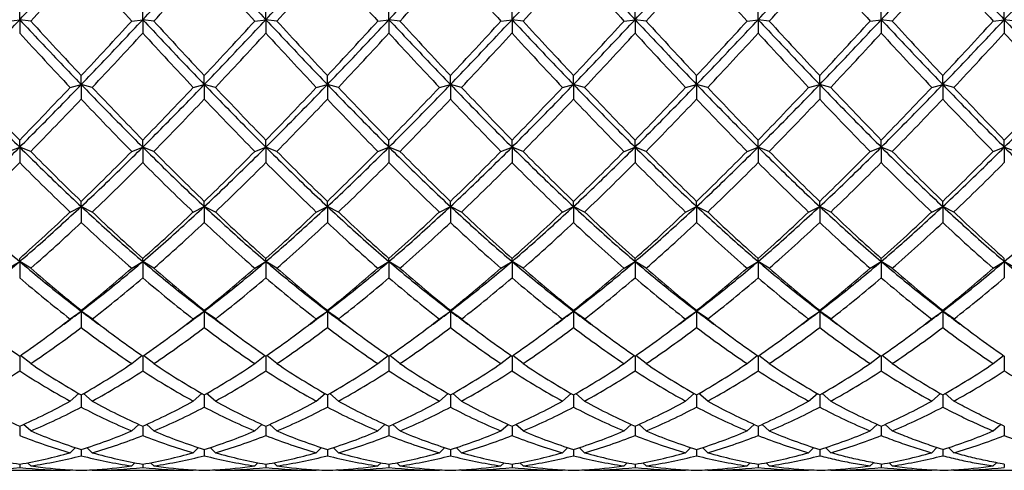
# Model space of a CAD drawing. Header units: millimetres. Extents: x 12 to 271, y 102 to 200.
# Tile 9 of 13: x 190 to 217, y 127 to 139. Entities that reach past the tile are written whole.
import ezdxf

# ---------------------------------------------------------------- set-up
doc = ezdxf.new("R2010")
doc.units = ezdxf.units.MM
doc.header["$LTSCALE"] = 16.335
doc.layers.get('0').update_dxf_attribs({"linetype": 'CONTINUOUS'})

msp = doc.modelspace()

# ---------------------------------------------------------------- linework, layer by layer
at = {"color": 7, "linetype": 'Continuous'}
for p, q in [((190.326, 139.065), (190.326, 139.353)), ((193.66, 139.065), (193.66, 139.353)), ((196.993, 139.065), (196.993, 139.353)), ((200.326, 139.065), (200.326, 139.353)), ((203.66, 139.065), (203.66, 139.353)), ((206.993, 139.065), (206.993, 139.353)), ((210.326, 139.065), (210.326, 139.353)), ((213.66, 139.065), (213.66, 139.353)), ((216.993, 139.065), (216.993, 139.353)), ((190.026, 139.026), (190.326, 139.065)), ((190.626, 139.026), (190.326, 139.065)), ((190.326, 139.065), (190.326, 138.699)), ((193.36, 139.026), (193.66, 139.065)), ((193.96, 139.026), (193.66, 139.065)), ((193.66, 139.065), (193.66, 138.699)), ((196.693, 139.026), (196.993, 139.065)), ((197.293, 139.026), (196.993, 139.065)), ((196.993, 139.065), (196.993, 138.699)), ((200.026, 139.026), (200.326, 139.065)), ((200.626, 139.026), (200.326, 139.065)), ((200.326, 139.065), (200.326, 138.699)), ((203.36, 139.026), (203.66, 139.065)), ((203.96, 139.026), (203.66, 139.065)), ((203.66, 139.065), (203.66, 138.699)), ((206.693, 139.026), (206.993, 139.065)), ((207.293, 139.026), (206.993, 139.065)), ((206.993, 139.065), (206.993, 138.699)), ((210.026, 139.026), (210.326, 139.065)), ((210.626, 139.026), (210.326, 139.065)), ((210.326, 139.065), (210.326, 138.699)), ((213.36, 139.026), (213.66, 139.065)), ((213.96, 139.026), (213.66, 139.065)), ((213.66, 139.065), (213.66, 138.699)), ((216.693, 139.026), (216.993, 139.065)), ((217.293, 139.026), (216.993, 139.065)), ((216.993, 139.065), (216.993, 138.699)), ((191.993, 137.307), (191.993, 137.549)), ((195.326, 137.307), (195.326, 137.549)), ((198.66, 137.307), (198.66, 137.549)), ((201.993, 137.307), (201.993, 137.549)), ((205.326, 137.307), (205.326, 137.549)), ((208.66, 137.307), (208.66, 137.549)), ((211.993, 137.307), (211.993, 137.549)), ((215.326, 137.307), (215.326, 137.549)), ((191.693, 137.23), (191.993, 137.307)), ((192.293, 137.23), (191.993, 137.307)), ((191.993, 137.307), (191.993, 136.912)), ((195.026, 137.23), (195.326, 137.307)), ((195.626, 137.23), (195.326, 137.307)), ((195.326, 137.307), (195.326, 136.912)), ((198.36, 137.23), (198.66, 137.307)), ((198.96, 137.23), (198.66, 137.307)), ((198.66, 137.307), (198.66, 136.912)), ((201.693, 137.23), (201.993, 137.307)), ((202.293, 137.23), (201.993, 137.307)), ((201.993, 137.307), (201.993, 136.912)), ((205.026, 137.23), (205.326, 137.307)), ((205.626, 137.23), (205.326, 137.307)), ((205.326, 137.307), (205.326, 136.912)), ((208.36, 137.23), (208.66, 137.307)), ((208.96, 137.23), (208.66, 137.307)), ((208.66, 137.307), (208.66, 136.912)), ((211.693, 137.23), (211.993, 137.307)), ((212.293, 137.23), (211.993, 137.307)), ((211.993, 137.307), (211.993, 136.912)), ((215.026, 137.23), (215.326, 137.307)), ((215.626, 137.23), (215.326, 137.307)), ((215.326, 137.307), (215.326, 136.912)), ((190.326, 135.611), (190.326, 135.802)), ((193.66, 135.611), (193.66, 135.802)), ((196.993, 135.611), (196.993, 135.802)), ((200.326, 135.611), (200.326, 135.802)), ((203.66, 135.611), (203.66, 135.802)), ((206.993, 135.611), (206.993, 135.802)), ((210.326, 135.611), (210.326, 135.802)), ((213.66, 135.611), (213.66, 135.802)), ((216.993, 135.611), (216.993, 135.802)), ((190.026, 135.496), (190.326, 135.611)), ((190.626, 135.496), (190.326, 135.611)), ((190.326, 135.611), (190.326, 135.192)), ((193.36, 135.496), (193.66, 135.611)), ((193.96, 135.496), (193.66, 135.611)), ((193.66, 135.611), (193.66, 135.192)), ((196.693, 135.496), (196.993, 135.611)), ((197.293, 135.496), (196.993, 135.611)), ((196.993, 135.611), (196.993, 135.192)), ((200.026, 135.496), (200.326, 135.611)), ((200.626, 135.496), (200.326, 135.611)), ((200.326, 135.611), (200.326, 135.192)), ((203.36, 135.496), (203.66, 135.611)), ((203.96, 135.496), (203.66, 135.611)), ((203.66, 135.611), (203.66, 135.192)), ((206.693, 135.496), (206.993, 135.611)), ((207.293, 135.496), (206.993, 135.611)), ((206.993, 135.611), (206.993, 135.192)), ((210.026, 135.496), (210.326, 135.611)), ((210.626, 135.496), (210.326, 135.611)), ((210.326, 135.611), (210.326, 135.192)), ((213.36, 135.496), (213.66, 135.611)), ((213.96, 135.496), (213.66, 135.611)), ((213.66, 135.611), (213.66, 135.192)), ((216.693, 135.496), (216.993, 135.611)), ((217.293, 135.496), (216.993, 135.611)), ((216.993, 135.611), (216.993, 135.192)), ((191.993, 134.003), (191.993, 134.141)), ((195.326, 134.003), (195.326, 134.141)), ((198.66, 134.003), (198.66, 134.141)), ((201.993, 134.003), (201.993, 134.141)), ((205.326, 134.003), (205.326, 134.141)), ((208.66, 134.003), (208.66, 134.141)), ((211.993, 134.003), (211.993, 134.141)), ((215.326, 134.003), (215.326, 134.141)), ((191.693, 133.853), (191.993, 134.003)), ((192.293, 133.853), (191.993, 134.003)), ((191.993, 134.003), (191.993, 133.57)), ((195.026, 133.853), (195.326, 134.003)), ((195.626, 133.853), (195.326, 134.003)), ((195.326, 134.003), (195.326, 133.57)), ((198.36, 133.853), (198.66, 134.003)), ((198.96, 133.853), (198.66, 134.003)), ((198.66, 134.003), (198.66, 133.57)), ((201.693, 133.853), (201.993, 134.003)), ((202.293, 133.853), (201.993, 134.003)), ((201.993, 134.003), (201.993, 133.57)), ((205.026, 133.853), (205.326, 134.003)), ((205.626, 133.853), (205.326, 134.003)), ((205.326, 134.003), (205.326, 133.57)), ((208.36, 133.853), (208.66, 134.003)), ((208.96, 133.853), (208.66, 134.003)), ((208.66, 134.003), (208.66, 133.57)), ((211.693, 133.853), (211.993, 134.003)), ((212.293, 133.853), (211.993, 134.003)), ((211.993, 134.003), (211.993, 133.57)), ((215.026, 133.853), (215.326, 134.003)), ((215.626, 133.853), (215.326, 134.003)), ((215.326, 134.003), (215.326, 133.57)), ((190.326, 132.513), (190.326, 132.595)), ((193.66, 132.513), (193.66, 132.595)), ((196.993, 132.513), (196.993, 132.595)), ((200.326, 132.513), (200.326, 132.595)), ((203.66, 132.513), (203.66, 132.595)), ((206.993, 132.513), (206.993, 132.595)), ((210.326, 132.513), (210.326, 132.595)), ((213.66, 132.513), (213.66, 132.595)), ((216.993, 132.513), (216.993, 132.595)), ((190.026, 132.331), (190.326, 132.513)), ((190.626, 132.331), (190.326, 132.513)), ((190.326, 132.513), (190.326, 132.071)), ((193.36, 132.331), (193.66, 132.513)), ((193.96, 132.331), (193.66, 132.513)), ((193.66, 132.513), (193.66, 132.071)), ((196.693, 132.331), (196.993, 132.513)), ((197.293, 132.331), (196.993, 132.513)), ((196.993, 132.513), (196.993, 132.071)), ((200.026, 132.331), (200.326, 132.513)), ((200.626, 132.331), (200.326, 132.513)), ((200.326, 132.513), (200.326, 132.071)), ((203.36, 132.331), (203.66, 132.513)), ((203.96, 132.331), (203.66, 132.513)), ((203.66, 132.513), (203.66, 132.071)), ((206.693, 132.331), (206.993, 132.513)), ((207.293, 132.331), (206.993, 132.513)), ((206.993, 132.513), (206.993, 132.071)), ((210.026, 132.331), (210.326, 132.513)), ((210.626, 132.331), (210.326, 132.513)), ((210.326, 132.513), (210.326, 132.071)), ((213.36, 132.331), (213.66, 132.513)), ((213.96, 132.331), (213.66, 132.513)), ((213.66, 132.513), (213.66, 132.071)), ((216.693, 132.331), (216.993, 132.513)), ((217.293, 132.331), (216.993, 132.513)), ((216.993, 132.513), (216.993, 132.071)), ((191.693, 130.954), (191.993, 131.166)), ((191.993, 131.166), (191.993, 131.19)), ((192.293, 130.954), (191.993, 131.166)), ((191.993, 131.166), (191.993, 130.723)), ((195.026, 130.954), (195.326, 131.166)), ((195.326, 131.166), (195.326, 131.19)), ((195.626, 130.954), (195.326, 131.166)), ((195.326, 131.166), (195.326, 130.723)), ((198.36, 130.954), (198.66, 131.166)), ((198.66, 131.166), (198.66, 131.19)), ((198.96, 130.954), (198.66, 131.166)), ((198.66, 131.166), (198.66, 130.723)), ((201.693, 130.954), (201.993, 131.166)), ((201.993, 131.166), (201.993, 131.19)), ((202.293, 130.954), (201.993, 131.166)), ((201.993, 131.166), (201.993, 130.723)), ((205.026, 130.954), (205.326, 131.166)), ((205.326, 131.166), (205.326, 131.19)), ((205.626, 130.954), (205.326, 131.166)), ((205.326, 131.166), (205.326, 130.723)), ((208.36, 130.954), (208.66, 131.166)), ((208.66, 131.166), (208.66, 131.19)), ((208.96, 130.954), (208.66, 131.166)), ((208.66, 131.166), (208.66, 130.723)), ((211.693, 130.954), (211.993, 131.166)), ((211.993, 131.166), (211.993, 131.19)), ((212.293, 130.954), (211.993, 131.166)), ((211.993, 131.166), (211.993, 130.723)), ((215.026, 130.954), (215.326, 131.166)), ((215.326, 131.166), (215.326, 131.19)), ((215.626, 130.954), (215.326, 131.166)), ((215.326, 131.166), (215.326, 130.723)), ((190.326, 129.95), (190.326, 129.549)), ((190.626, 129.746), (190.349, 129.966)), ((193.36, 129.746), (193.637, 129.966)), ((193.66, 129.95), (193.66, 129.549)), ((193.96, 129.746), (193.683, 129.966)), ((196.693, 129.746), (196.97, 129.966)), ((196.993, 129.95), (196.993, 129.549)), ((197.293, 129.746), (197.016, 129.966)), ((200.026, 129.746), (200.303, 129.966)), ((200.326, 129.95), (200.326, 129.549)), ((200.626, 129.746), (200.349, 129.966)), ((203.36, 129.746), (203.637, 129.966)), ((203.66, 129.95), (203.66, 129.549)), ((203.96, 129.746), (203.683, 129.966)), ((206.693, 129.746), (206.97, 129.966)), ((206.993, 129.95), (206.993, 129.549)), ((207.293, 129.746), (207.016, 129.966)), ((210.026, 129.746), (210.303, 129.966)), ((210.326, 129.95), (210.326, 129.549)), ((210.626, 129.746), (210.349, 129.966)), ((213.36, 129.746), (213.637, 129.966)), ((213.66, 129.95), (213.66, 129.549)), ((213.96, 129.746), (213.683, 129.966)), ((216.693, 129.746), (216.97, 129.966)), ((216.993, 129.95), (216.993, 129.549)), ((191.693, 128.729), (191.93, 128.934)), ((191.993, 128.897), (191.993, 128.567)), ((192.293, 128.729), (192.056, 128.934)), ((195.026, 128.729), (195.263, 128.934)), ((195.326, 128.897), (195.326, 128.567)), ((195.626, 128.729), (195.389, 128.934)), ((198.36, 128.729), (198.597, 128.934)), ((198.66, 128.897), (198.66, 128.567)), ((198.96, 128.729), (198.723, 128.934)), ((201.693, 128.729), (201.93, 128.934)), ((201.993, 128.897), (201.993, 128.567)), ((202.293, 128.729), (202.056, 128.934)), ((205.026, 128.729), (205.263, 128.934)), ((205.326, 128.897), (205.326, 128.567)), ((205.626, 128.729), (205.389, 128.934)), ((208.36, 128.729), (208.597, 128.934)), ((208.66, 128.897), (208.66, 128.567)), ((208.96, 128.729), (208.723, 128.934)), ((211.693, 128.729), (211.93, 128.934)), ((211.993, 128.897), (211.993, 128.567)), ((212.293, 128.729), (212.056, 128.934)), ((215.026, 128.729), (215.263, 128.934)), ((215.326, 128.897), (215.326, 128.567)), ((215.626, 128.729), (215.389, 128.934)), ((190.326, 128.049), (190.326, 127.796)), ((190.626, 127.919), (190.433, 128.098)), ((193.36, 127.919), (193.553, 128.098)), ((193.66, 128.049), (193.66, 127.796)), ((193.96, 127.919), (193.766, 128.098)), ((196.693, 127.919), (196.886, 128.098)), ((196.993, 128.049), (196.993, 127.796)), ((197.293, 127.919), (197.1, 128.098)), ((200.026, 127.919), (200.22, 128.098)), ((200.326, 128.049), (200.326, 127.796)), ((200.626, 127.919), (200.433, 128.098)), ((203.36, 127.919), (203.553, 128.098)), ((203.66, 128.049), (203.66, 127.796)), ((203.96, 127.919), (203.766, 128.098)), ((206.693, 127.919), (206.886, 128.098)), ((206.993, 128.049), (206.993, 127.796)), ((207.293, 127.919), (207.1, 128.098)), ((210.026, 127.919), (210.22, 128.098)), ((210.326, 128.049), (210.326, 127.796)), ((210.626, 127.919), (210.433, 128.098)), ((213.36, 127.919), (213.553, 128.098)), ((213.66, 128.049), (213.66, 127.796)), ((213.96, 127.919), (213.766, 128.098)), ((216.693, 127.919), (216.886, 128.097)), ((216.993, 128.049), (216.993, 127.796)), ((191.693, 127.33), (191.837, 127.47)), ((192.293, 127.33), (192.149, 127.47)), ((195.026, 127.33), (195.171, 127.47)), ((195.626, 127.33), (195.482, 127.47)), ((198.36, 127.33), (198.504, 127.47)), ((198.96, 127.33), (198.815, 127.47)), ((201.693, 127.33), (201.837, 127.47)), ((202.293, 127.33), (202.149, 127.47)), ((205.026, 127.33), (205.171, 127.47)), ((205.626, 127.33), (205.482, 127.47)), ((208.36, 127.33), (208.504, 127.47)), ((208.96, 127.33), (208.815, 127.47)), ((211.693, 127.33), (211.837, 127.47)), ((212.293, 127.33), (212.149, 127.47)), ((215.026, 127.33), (215.17, 127.469)), ((215.626, 127.33), (215.482, 127.47)), ((191.993, 127.419), (191.993, 127.249)), ((195.326, 127.419), (195.326, 127.249)), ((198.66, 127.419), (198.66, 127.249)), ((201.993, 127.419), (201.993, 127.249)), ((205.326, 127.419), (205.326, 127.249)), ((208.66, 127.419), (208.66, 127.249)), ((211.993, 127.419), (211.993, 127.249)), ((215.326, 127.419), (215.326, 127.249)), ((190.326, 127.02), (190.326, 126.934)), ((190.626, 126.973), (190.54, 127.059)), ((193.36, 126.973), (193.446, 127.059)), ((193.66, 127.02), (193.66, 126.934)), ((193.96, 126.973), (193.873, 127.059)), ((196.693, 126.973), (196.78, 127.059)), ((196.993, 127.02), (196.993, 126.934)), ((197.293, 126.973), (197.206, 127.059)), ((200.026, 126.973), (200.113, 127.059)), ((200.326, 127.02), (200.326, 126.934)), ((200.626, 126.973), (200.54, 127.059)), ((203.36, 126.973), (203.446, 127.059)), ((203.66, 127.02), (203.66, 126.934)), ((203.96, 126.973), (203.873, 127.059)), ((206.693, 126.973), (206.78, 127.059)), ((206.993, 127.02), (206.993, 126.934)), ((207.293, 126.973), (207.206, 127.059)), ((210.026, 126.973), (210.113, 127.059)), ((210.326, 127.02), (210.326, 126.934)), ((210.626, 126.973), (210.54, 127.059)), ((213.36, 126.973), (213.446, 127.058)), ((213.66, 127.02), (213.66, 126.934)), ((213.96, 126.973), (213.873, 127.059)), ((216.693, 126.973), (216.779, 127.058)), ((216.993, 127.02), (216.993, 126.934)), ((188.96, 126.853), (191.693, 126.853)), ((191.693, 126.853), (191.708, 126.869)), ((192.293, 126.853), (192.278, 126.869)), ((192.293, 126.853), (195.026, 126.853)), ((195.026, 126.853), (195.042, 126.869)), ((195.626, 126.853), (195.611, 126.869)), ((195.626, 126.853), (198.36, 126.853)), ((198.36, 126.853), (198.375, 126.869)), ((198.96, 126.853), (198.944, 126.869)), ((198.96, 126.853), (201.693, 126.853)), ((201.693, 126.853), (201.708, 126.869)), ((202.293, 126.853), (202.278, 126.869)), ((202.293, 126.853), (205.026, 126.853)), ((205.026, 126.853), (205.042, 126.869)), ((205.626, 126.853), (205.611, 126.869)), ((205.626, 126.853), (208.36, 126.853)), ((208.36, 126.853), (208.375, 126.869)), ((208.96, 126.853), (208.944, 126.869)), ((208.96, 126.853), (211.693, 126.853)), ((211.693, 126.853), (211.708, 126.868)), ((212.293, 126.853), (212.278, 126.869)), ((212.293, 126.853), (215.026, 126.853)), ((215.026, 126.853), (215.042, 126.868)), ((215.626, 126.853), (215.611, 126.869)), ((215.626, 126.853), (218.36, 126.853))]:
    msp.add_line(p, q, dxfattribs=at)
for centre, radius, start, end in [((-170.684, 470.135), 490.08, 317.49748, 317.7345), ((554.674, 470.139), 490.085, 222.2655, 222.50252), ((-167.31, 470.098), 490.025, 317.49746, 317.73451), ((558.007, 470.139), 490.085, 222.2655, 222.50252), ((-164.003, 470.122), 490.06, 317.49747, 317.73451), ((561.341, 470.139), 490.085, 222.2655, 222.50252), ((-160.691, 470.142), 490.09, 317.49748, 317.7345), ((564.674, 470.139), 490.085, 222.2655, 222.50252), ((-157.34, 470.125), 490.065, 317.49747, 317.73451), ((568.007, 470.139), 490.085, 222.2655, 222.50252), ((-153.989, 470.109), 490.042, 317.49747, 317.73451), ((571.341, 470.139), 490.085, 222.2655, 222.50252), ((-150.639, 470.094), 490.02, 317.49746, 317.73452), ((574.674, 470.139), 490.085, 222.2655, 222.50252), ((-147.341, 470.127), 490.067, 317.49747, 317.7345), ((578.007, 470.139), 490.085, 222.2655, 222.50252), ((339.073, 275.06), 201.35, 222.50154, 223.07405), ((44.914, 275.059), 201.348, 316.92594, 317.49846), ((342.406, 275.06), 201.35, 222.50154, 223.07405), ((48.24, 275.065), 201.358, 316.92596, 317.49845), ((345.74, 275.06), 201.35, 222.50154, 223.07405), ((51.576, 275.063), 201.354, 316.92595, 317.49845), ((349.073, 275.06), 201.35, 222.50154, 223.07405), ((54.912, 275.06), 201.35, 316.92595, 317.49846), ((352.406, 275.06), 201.35, 222.50154, 223.07405), ((58.247, 275.059), 201.349, 316.92595, 317.49846), ((355.74, 275.06), 201.35, 222.50154, 223.07405), ((61.576, 275.063), 201.355, 316.92595, 317.49845), ((359.073, 275.06), 201.35, 222.50154, 223.07405), ((64.906, 275.066), 201.358, 316.92596, 317.49845), ((362.406, 275.06), 201.35, 222.50154, 223.07405), ((68.245, 275.06), 201.351, 316.92595, 317.49846), ((320.977, 258.83), 177.485, 222.59777, 223.24562), ((63.009, 258.83), 177.485, 316.75438, 317.40224), ((324.311, 258.83), 177.485, 222.59777, 223.24562), ((66.338, 258.834), 177.491, 316.75439, 317.40222), ((327.644, 258.83), 177.485, 222.59777, 223.24562), ((69.673, 258.832), 177.488, 316.75438, 317.40223), ((330.977, 258.83), 177.485, 222.59777, 223.24562), ((73.008, 258.83), 177.485, 316.75438, 317.40223), ((334.311, 258.83), 177.485, 222.59777, 223.24562), ((76.342, 258.829), 177.485, 316.75438, 317.40224), ((337.644, 258.83), 177.485, 222.59777, 223.24562), ((79.67, 258.834), 177.492, 316.75439, 317.40222), ((340.977, 258.83), 177.485, 222.59777, 223.24562), ((83.003, 258.835), 177.492, 316.75439, 317.40222), ((344.311, 258.83), 177.485, 222.59777, 223.24562), ((86.344, 258.828), 177.483, 316.75437, 317.40224), ((347.644, 258.83), 177.485, 222.59777, 223.24562), ((271.218, 214.594), 112.923, 223.24363, 224.2465), ((109.434, 214.594), 112.923, 315.7535, 316.75637), ((274.552, 214.594), 112.923, 223.24363, 224.2465), ((112.771, 214.591), 112.919, 315.75348, 316.75639), ((277.885, 214.594), 112.923, 223.24363, 224.2465), ((116.103, 214.592), 112.921, 315.75349, 316.75638), ((281.218, 214.594), 112.923, 223.24363, 224.2465), ((119.435, 214.594), 112.923, 315.7535, 316.75638), ((284.552, 214.594), 112.923, 223.24363, 224.2465), ((122.768, 214.593), 112.923, 315.7535, 316.75638), ((287.885, 214.594), 112.923, 223.24363, 224.2465), ((126.102, 214.592), 112.921, 315.75349, 316.75638), ((291.218, 214.594), 112.923, 223.24363, 224.2465), ((129.437, 214.592), 112.92, 315.75349, 316.75639), ((294.552, 214.594), 112.923, 223.24363, 224.2465), ((132.768, 214.594), 112.923, 315.7535, 316.75637), ((297.885, 214.594), 112.923, 223.24363, 224.2465), ((136.103, 214.592), 112.921, 315.75349, 316.75639), ((116.439, 208.44), 104.042, 315.48399, 316.56796), ((267.547, 208.44), 104.042, 223.43204, 224.51601), ((119.775, 208.438), 104.038, 315.48397, 316.56798), ((270.88, 208.44), 104.042, 223.43204, 224.51601), ((123.107, 208.439), 104.04, 315.48398, 316.56797), ((274.214, 208.44), 104.042, 223.43204, 224.51601), ((126.439, 208.44), 104.042, 315.48399, 316.56796), ((277.547, 208.44), 104.042, 223.43204, 224.51601), ((129.773, 208.44), 104.041, 315.48399, 316.56797), ((280.88, 208.44), 104.042, 223.43204, 224.51601), ((133.107, 208.439), 104.039, 315.48398, 316.56797), ((284.214, 208.44), 104.042, 223.43204, 224.51601), ((136.441, 208.438), 104.038, 315.48397, 316.56798), ((287.547, 208.44), 104.042, 223.43204, 224.51601), ((139.773, 208.44), 104.041, 315.48399, 316.56797), ((290.88, 208.44), 104.042, 223.43204, 224.51601), ((244.043, 188.012), 74.909, 224.51295, 225.98493), ((139.943, 188.012), 74.909, 314.01507, 315.48705), ((247.376, 188.012), 74.909, 224.51295, 225.98493), ((143.275, 188.013), 74.91, 314.01508, 315.48703), ((250.71, 188.012), 74.909, 224.51295, 225.98493), ((146.609, 188.013), 74.909, 314.01508, 315.48704), ((254.043, 188.012), 74.909, 224.51295, 225.98493), ((149.943, 188.012), 74.909, 314.01507, 315.48705), ((257.376, 188.012), 74.909, 224.51295, 225.98493), ((153.276, 188.012), 74.908, 314.01506, 315.48705), ((260.71, 188.012), 74.909, 224.51295, 225.98493), ((156.609, 188.013), 74.909, 314.01508, 315.48704), ((264.043, 188.012), 74.909, 224.51295, 225.98493), ((159.942, 188.013), 74.91, 314.01508, 315.48703), ((267.376, 188.012), 74.909, 224.51295, 225.98493), ((163.276, 188.012), 74.909, 314.01507, 315.48705), ((140.518, 184.656), 70.197, 313.63729, 315.19911), ((240.135, 184.656), 70.197, 224.80089, 226.36271), ((143.851, 184.656), 70.197, 313.63729, 315.19911), ((243.468, 184.656), 70.197, 224.80089, 226.36271), ((147.183, 184.657), 70.198, 313.6373, 315.1991), ((246.802, 184.656), 70.197, 224.80089, 226.36271), ((150.517, 184.657), 70.197, 313.6373, 315.19911), ((250.135, 184.656), 70.197, 224.80089, 226.36271), ((153.851, 184.656), 70.197, 313.63729, 315.19911), ((253.468, 184.656), 70.197, 224.80089, 226.36271), ((157.184, 184.656), 70.197, 313.63729, 315.19911), ((256.802, 184.656), 70.197, 224.80089, 226.36271), ((160.517, 184.657), 70.198, 313.63731, 315.1991), ((260.135, 184.656), 70.197, 224.80089, 226.36271), ((163.85, 184.657), 70.198, 313.63731, 315.1991), ((263.468, 184.656), 70.197, 224.80089, 226.36271), ((167.185, 184.656), 70.196, 313.63729, 315.19912), ((154.892, 172.442), 53.323, 311.645, 313.6414), ((229.094, 172.442), 53.323, 226.3586, 228.355), ((158.226, 172.442), 53.323, 311.645, 313.6414), ((232.427, 172.442), 53.323, 226.3586, 228.355), ((161.559, 172.441), 53.323, 311.645, 313.6414), ((235.76, 172.442), 53.323, 226.3586, 228.355), ((164.892, 172.442), 53.323, 311.645, 313.6414), ((239.094, 172.442), 53.323, 226.3586, 228.355), ((168.226, 172.442), 53.323, 311.645, 313.6414), ((242.427, 172.442), 53.323, 226.3586, 228.355), ((171.559, 172.441), 53.323, 311.645, 313.6414), ((245.76, 172.442), 53.323, 226.3586, 228.355), ((174.893, 172.441), 53.322, 311.645, 313.6414), ((249.094, 172.442), 53.323, 226.3586, 228.355), ((178.226, 172.442), 53.323, 311.645, 313.6414), ((252.427, 172.442), 53.323, 226.3586, 228.355), ((157.477, 170.27), 50.381, 311.145, 313.243), ((226.509, 170.27), 50.381, 226.757, 228.855), ((160.811, 170.27), 50.381, 311.145, 313.243), ((229.842, 170.27), 50.381, 226.757, 228.855), ((164.144, 170.27), 50.381, 311.145, 313.243), ((233.175, 170.27), 50.381, 226.757, 228.855), ((167.477, 170.27), 50.381, 311.145, 313.243), ((236.509, 170.27), 50.381, 226.757, 228.855), ((170.811, 170.27), 50.381, 311.145, 313.243), ((239.842, 170.27), 50.381, 226.757, 228.855), ((174.144, 170.269), 50.38, 311.145, 313.243), ((243.175, 170.27), 50.381, 226.757, 228.855), ((177.478, 170.269), 50.38, 311.145, 313.243), ((246.509, 170.27), 50.381, 226.757, 228.855), ((180.811, 170.27), 50.381, 311.145, 313.243), ((249.842, 170.27), 50.381, 226.757, 228.855), ((216.527, 161.969), 39.361, 228.8499, 231.4416), ((167.459, 161.969), 39.361, 308.5584, 311.1501), ((219.861, 161.969), 39.361, 228.8499, 231.4416), ((170.792, 161.969), 39.361, 308.5584, 311.1501), ((223.194, 161.969), 39.361, 228.8499, 231.4416), ((174.125, 161.969), 39.362, 308.5584, 311.15), ((226.527, 161.969), 39.361, 228.8499, 231.4416), ((177.459, 161.969), 39.361, 308.5584, 311.1501), ((229.861, 161.969), 39.361, 228.8499, 231.4416), ((180.792, 161.969), 39.361, 308.5584, 311.1501), ((233.194, 161.969), 39.361, 228.8499, 231.4416), ((184.125, 161.969), 39.362, 308.5584, 311.15), ((236.527, 161.969), 39.361, 228.8499, 231.4416), ((187.458, 161.97), 39.362, 308.5584, 311.15), ((239.861, 161.969), 39.361, 228.8499, 231.4416), ((190.792, 161.969), 39.361, 308.5584, 311.1501), ((214.656, 160.431), 37.366, 229.3735, 232.0807), ((169.33, 160.431), 37.366, 307.9193, 310.6265), ((217.99, 160.431), 37.366, 229.3735, 232.0807), ((172.663, 160.431), 37.366, 307.9193, 310.6265), ((221.323, 160.431), 37.366, 229.3735, 232.0807), ((175.996, 160.431), 37.366, 307.9193, 310.6265), ((224.656, 160.431), 37.366, 229.3735, 232.0807), ((179.33, 160.431), 37.366, 307.9193, 310.6265), ((227.99, 160.431), 37.366, 229.3735, 232.0807), ((182.663, 160.431), 37.366, 307.9192, 310.6265), ((231.323, 160.431), 37.366, 229.3735, 232.0807), ((185.996, 160.432), 37.367, 307.9193, 310.6265), ((234.656, 160.431), 37.366, 229.3735, 232.0807), ((189.329, 160.432), 37.367, 307.9193, 310.6265), ((237.99, 160.431), 37.366, 229.3735, 232.0807), ((192.663, 160.431), 37.366, 307.9192, 310.6265), ((172.262, 155.935), 31.648, 306.5056, 307.8767), ((172.643, 156.591), 31.951, 306.2294, 307.2721), ((211.343, 156.591), 31.951, 232.7279, 233.7706), ((211.724, 155.935), 31.648, 232.1233, 233.4944), ((175.596, 155.935), 31.648, 306.5056, 307.8767), ((175.977, 156.591), 31.951, 306.2294, 307.2721), ((214.676, 156.591), 31.951, 232.7279, 233.7706), ((215.057, 155.935), 31.648, 232.1233, 233.4944), ((178.929, 155.935), 31.648, 306.5056, 307.8767), ((179.31, 156.591), 31.951, 306.2294, 307.2721), ((218.009, 156.591), 31.951, 232.7279, 233.7706), ((218.39, 155.935), 31.648, 232.1233, 233.4944), ((182.262, 155.935), 31.648, 306.5056, 307.8767), ((182.643, 156.591), 31.951, 306.2294, 307.2721), ((221.343, 156.591), 31.951, 232.7279, 233.7706), ((221.724, 155.935), 31.648, 232.1233, 233.4944), ((185.596, 155.935), 31.648, 306.5056, 307.8767), ((185.977, 156.591), 31.951, 306.2294, 307.2721), ((224.676, 156.591), 31.951, 232.7279, 233.7706), ((225.057, 155.935), 31.648, 232.1233, 233.4944), ((188.929, 155.935), 31.648, 306.5056, 307.8767), ((189.31, 156.591), 31.951, 306.2294, 307.2721), ((228.009, 156.591), 31.951, 232.7279, 233.7706), ((228.39, 155.935), 31.648, 232.1233, 233.4944), ((192.262, 155.935), 31.648, 306.5056, 307.8767), ((192.643, 156.591), 31.951, 306.2294, 307.2721), ((231.343, 156.591), 31.951, 232.7279, 233.7706), ((231.724, 155.935), 31.648, 232.1233, 233.4944), ((195.596, 155.935), 31.648, 306.5056, 307.8767), ((195.977, 156.591), 31.951, 306.2294, 307.2721), ((234.676, 156.591), 31.951, 232.7279, 233.7706), ((235.057, 155.935), 31.648, 232.1233, 233.4944), ((174.844, 153.268), 28.326, 303.86, 307.2586), ((209.142, 153.268), 28.326, 232.7414, 236.14), ((178.177, 153.268), 28.326, 303.86, 307.2586), ((212.475, 153.268), 28.326, 232.7414, 236.14), ((181.511, 153.268), 28.326, 303.86, 307.2586), ((215.809, 153.268), 28.326, 232.7414, 236.14), ((184.844, 153.269), 28.326, 303.86, 307.2586), ((219.142, 153.268), 28.326, 232.7414, 236.14), ((188.177, 153.268), 28.326, 303.86, 307.2586), ((222.475, 153.268), 28.326, 232.7414, 236.14), ((191.511, 153.268), 28.326, 303.86, 307.2586), ((225.809, 153.268), 28.326, 232.7414, 236.14), ((194.844, 153.268), 28.326, 303.86, 307.2586), ((229.142, 153.268), 28.326, 232.7414, 236.14), ((198.177, 153.268), 28.326, 303.86, 307.2586), ((232.475, 153.268), 28.326, 232.7414, 236.14), ((206.684, 153.635), 28.785, 233.5018, 235.3698), ((173.969, 153.635), 28.785, 304.6302, 306.4982), ((210.017, 153.635), 28.785, 233.5018, 235.3698), ((177.302, 153.635), 28.785, 304.6302, 306.4982), ((213.351, 153.635), 28.785, 233.5018, 235.3698), ((180.635, 153.635), 28.785, 304.6302, 306.4982), ((216.684, 153.635), 28.785, 233.5018, 235.3698), ((183.969, 153.635), 28.785, 304.6302, 306.4982), ((220.017, 153.635), 28.785, 233.5018, 235.3698), ((187.302, 153.635), 28.785, 304.6302, 306.4982), ((223.351, 153.635), 28.785, 233.5018, 235.3698), ((190.636, 153.635), 28.784, 304.6301, 306.4982), ((226.684, 153.635), 28.785, 233.5018, 235.3698), ((193.969, 153.635), 28.784, 304.6301, 306.4982), ((230.017, 153.635), 28.785, 233.5018, 235.3698), ((197.302, 153.635), 28.785, 304.6302, 306.4982), ((233.351, 153.635), 28.785, 233.5018, 235.3698), ((203.396, 148.775), 22.917, 236.1351, 240.1586), ((180.59, 148.775), 22.917, 299.8414, 303.8649), ((206.73, 148.775), 22.917, 236.1351, 240.1586), ((183.923, 148.775), 22.917, 299.8414, 303.8649), ((210.063, 148.775), 22.917, 236.1351, 240.1586), ((187.256, 148.775), 22.917, 299.8414, 303.8649), ((213.396, 148.775), 22.917, 236.1351, 240.1586), ((190.59, 148.775), 22.917, 299.8414, 303.8649), ((216.73, 148.775), 22.917, 236.1351, 240.1586), ((193.923, 148.775), 22.917, 299.8414, 303.8649), ((220.063, 148.775), 22.917, 236.1351, 240.1586), ((197.256, 148.776), 22.917, 299.8414, 303.8649), ((223.396, 148.775), 22.917, 236.1351, 240.1586), ((200.589, 148.776), 22.917, 299.8414, 303.8649), ((226.73, 148.775), 22.917, 236.1351, 240.1586), ((203.923, 148.775), 22.917, 299.8414, 303.8649), ((178.376, 147.925), 21.92, 298.8713, 303.0377), ((202.277, 147.925), 21.92, 236.9623, 241.1287), ((181.709, 147.925), 21.92, 298.8713, 303.0377), ((205.61, 147.925), 21.92, 236.9623, 241.1287), ((185.042, 147.925), 21.921, 298.8713, 303.0377), ((208.944, 147.925), 21.92, 236.9623, 241.1287), ((188.376, 147.925), 21.92, 298.8713, 303.0377), ((212.277, 147.925), 21.92, 236.9623, 241.1287), ((191.709, 147.925), 21.92, 298.8713, 303.0377), ((215.61, 147.925), 21.92, 236.9623, 241.1287), ((195.042, 147.925), 21.92, 298.8713, 303.0377), ((218.944, 147.925), 21.92, 236.9623, 241.1287), ((198.375, 147.925), 21.921, 298.8713, 303.0377), ((222.277, 147.925), 21.92, 236.9623, 241.1287), ((201.709, 147.925), 21.921, 298.8713, 303.0377), ((225.61, 147.925), 21.92, 236.9623, 241.1287), ((205.042, 147.925), 21.92, 298.8713, 303.0377), ((197.705, 144.588), 18.11, 241.1265, 245.9575), ((182.948, 144.588), 18.11, 294.0425, 298.8735), ((183.851, 143.965), 17.418, 292.8929, 297.8704), ((200.135, 143.965), 17.418, 242.1296, 247.1071), ((201.038, 144.588), 18.11, 241.1265, 245.9575), ((186.281, 144.588), 18.11, 294.0425, 298.8735), ((187.184, 143.965), 17.418, 292.8929, 297.8704), ((203.469, 143.965), 17.418, 242.1296, 247.1071), ((204.371, 144.588), 18.11, 241.1265, 245.9575), ((189.615, 144.588), 18.11, 294.0425, 298.8735), ((190.517, 143.965), 17.418, 292.8929, 297.8704), ((206.802, 143.965), 17.418, 242.1296, 247.1071), ((207.705, 144.588), 18.11, 241.1265, 245.9575), ((192.948, 144.588), 18.11, 294.0425, 298.8735), ((193.851, 143.965), 17.418, 292.8929, 297.8704), ((210.135, 143.965), 17.418, 242.1296, 247.1071), ((211.038, 144.588), 18.11, 241.1265, 245.9575), ((196.281, 144.588), 18.11, 294.0425, 298.8735), ((197.184, 143.965), 17.418, 292.8929, 297.8704), ((213.469, 143.965), 17.418, 242.1296, 247.1071), ((214.371, 144.588), 18.11, 241.1265, 245.9575), ((199.615, 144.588), 18.11, 294.0425, 298.8736), ((200.517, 143.965), 17.418, 292.8929, 297.8704), ((216.802, 143.965), 17.418, 242.1296, 247.1071), ((217.705, 144.588), 18.11, 241.1265, 245.9575), ((202.948, 144.588), 18.11, 294.0424, 298.8736), ((203.851, 143.965), 17.418, 292.8929, 297.8705), ((220.135, 143.965), 17.418, 242.1296, 247.1071), ((221.038, 144.588), 18.11, 241.1265, 245.9575), ((206.281, 144.588), 18.11, 294.0425, 298.8735), ((207.184, 143.965), 17.418, 292.8929, 297.8704), ((195.644, 141.154), 14.377, 248.2929, 254.0497), ((196.395, 141.582), 14.831, 247.1104, 252.7342), ((187.591, 141.582), 14.831, 287.2659, 292.8896), ((188.342, 141.154), 14.377, 285.9503, 291.7071), ((198.977, 141.154), 14.377, 248.2929, 254.0497), ((199.728, 141.582), 14.831, 247.1104, 252.7342), ((190.924, 141.582), 14.831, 287.2659, 292.8896), ((191.675, 141.154), 14.377, 285.9503, 291.7071), ((202.311, 141.154), 14.377, 248.2929, 254.0497), ((203.062, 141.582), 14.831, 247.1104, 252.7342), ((194.258, 141.582), 14.831, 287.2658, 292.8896), ((195.009, 141.154), 14.377, 285.9503, 291.7071), ((205.644, 141.154), 14.377, 248.2929, 254.0497), ((206.395, 141.582), 14.831, 247.1104, 252.7342), ((197.591, 141.582), 14.831, 287.2658, 292.8896), ((198.342, 141.154), 14.377, 285.9503, 291.7071), ((208.977, 141.154), 14.377, 248.2929, 254.0497), ((209.728, 141.582), 14.831, 247.1104, 252.7342), ((200.924, 141.582), 14.831, 287.2658, 292.8896), ((201.675, 141.154), 14.377, 285.9503, 291.7071), ((212.311, 141.154), 14.377, 248.2929, 254.0497), ((213.062, 141.582), 14.831, 247.1104, 252.7342), ((204.258, 141.582), 14.831, 287.2659, 292.8896), ((205.009, 141.154), 14.377, 285.9503, 291.7071), ((215.644, 141.154), 14.377, 248.2929, 254.0497), ((216.395, 141.582), 14.831, 247.1104, 252.7342), ((207.591, 141.582), 14.831, 287.2659, 292.8896), ((208.342, 141.154), 14.377, 285.9503, 291.7071), ((210.924, 141.582), 14.831, 287.2658, 292.8896), ((211.675, 141.154), 14.377, 285.9503, 291.7071), ((192.468, 139.614), 12.774, 254.061, 260.35), ((188.185, 139.614), 12.774, 279.65, 285.939), ((188.839, 139.363), 12.518, 278.2111, 284.5957), ((195.147, 139.363), 12.518, 255.4043, 261.7889), ((195.801, 139.614), 12.774, 254.061, 260.35), ((191.518, 139.614), 12.774, 279.65, 285.939), ((192.172, 139.363), 12.518, 278.2111, 284.5957), ((198.481, 139.363), 12.518, 255.4043, 261.7889), ((199.134, 139.614), 12.774, 254.061, 260.35), ((194.852, 139.614), 12.774, 279.65, 285.939), ((195.505, 139.363), 12.518, 278.2111, 284.5957), ((201.814, 139.363), 12.518, 255.4043, 261.7889), ((202.468, 139.614), 12.774, 254.061, 260.35), ((198.185, 139.614), 12.774, 279.65, 285.939), ((198.838, 139.363), 12.518, 278.2111, 284.5957), ((205.147, 139.363), 12.518, 255.4043, 261.7889), ((205.801, 139.614), 12.774, 254.061, 260.35), ((201.518, 139.614), 12.774, 279.65, 285.939), ((202.172, 139.363), 12.518, 278.2111, 284.5957), ((208.481, 139.363), 12.518, 255.4043, 261.7889), ((209.134, 139.614), 12.774, 254.061, 260.35), ((204.852, 139.614), 12.774, 279.65, 285.939), ((205.505, 139.363), 12.518, 278.2111, 284.5957), ((211.814, 139.363), 12.518, 255.4043, 261.7889), ((212.468, 139.614), 12.774, 254.061, 260.35), ((208.185, 139.613), 12.774, 279.65, 285.939), ((208.839, 139.363), 12.518, 278.2111, 284.5957), ((211.518, 139.614), 12.774, 279.65, 285.939), ((212.172, 139.363), 12.518, 278.2111, 284.5957), ((188.957, 138.523), 11.67, 270.0112, 276.7368), ((191.695, 138.523), 11.67, 263.2632, 269.9888), ((192.304, 138.634), 11.781, 261.812, 267.0293), ((191.682, 138.634), 11.781, 272.9707, 278.188), ((192.291, 138.523), 11.67, 270.0112, 276.7368), ((195.029, 138.523), 11.67, 263.2632, 269.9888), ((195.637, 138.634), 11.781, 261.812, 267.0293), ((195.015, 138.634), 11.781, 272.9707, 278.188), ((195.624, 138.523), 11.67, 270.0112, 276.7368), ((198.362, 138.523), 11.67, 263.2632, 269.9888), ((198.971, 138.634), 11.781, 261.812, 267.0293), ((198.349, 138.634), 11.781, 272.9707, 278.188), ((198.957, 138.523), 11.67, 270.0112, 276.7368), ((201.695, 138.523), 11.67, 263.2632, 269.9888), ((202.304, 138.634), 11.781, 261.812, 267.0293), ((201.682, 138.634), 11.781, 272.9707, 278.188), ((202.291, 138.523), 11.67, 270.0112, 276.7368), ((205.029, 138.523), 11.67, 263.2632, 269.9888), ((205.637, 138.634), 11.781, 261.812, 267.0293), ((205.015, 138.634), 11.781, 272.9707, 278.188), ((205.624, 138.523), 11.67, 270.0112, 276.7368), ((208.362, 138.523), 11.67, 263.2632, 269.9888), ((208.971, 138.634), 11.781, 261.812, 267.0293), ((208.349, 138.634), 11.781, 272.9707, 278.188), ((208.957, 138.523), 11.67, 270.0112, 276.7368), ((211.694, 138.507), 11.654, 263.258, 269.9927), ((212.307, 138.663), 11.81, 261.8177, 267.0232), ((211.682, 138.634), 11.781, 272.9707, 278.188), ((212.291, 138.523), 11.67, 270.0112, 276.7368), ((215.028, 138.507), 11.654, 263.258, 269.9927), ((215.64, 138.663), 11.81, 261.8177, 267.0232), ((215.015, 138.634), 11.781, 272.9707, 278.188), ((215.624, 138.523), 11.67, 270.0112, 276.7368), ((192.294, 138.466), 11.613, 267.0371, 268.5153), ((191.692, 138.466), 11.613, 271.4847, 272.9629), ((195.627, 138.466), 11.613, 267.0371, 268.5153), ((195.025, 138.466), 11.613, 271.4847, 272.9629), ((198.961, 138.466), 11.613, 267.0371, 268.5153), ((198.359, 138.466), 11.613, 271.4847, 272.9629), ((202.294, 138.466), 11.613, 267.0371, 268.5153), ((201.692, 138.466), 11.613, 271.4847, 272.9629), ((205.627, 138.466), 11.613, 267.0371, 268.5153), ((205.025, 138.466), 11.613, 271.4847, 272.9629), ((208.961, 138.466), 11.613, 267.0371, 268.5153), ((208.359, 138.466), 11.613, 271.4847, 272.9629), ((212.294, 138.469), 11.615, 267.0387, 268.5154), ((211.692, 138.466), 11.613, 271.4847, 272.9629), ((215.627, 138.469), 11.615, 267.0387, 268.5154), ((215.025, 138.466), 11.613, 271.4847, 272.9629)]:
    msp.add_arc(centre, radius, start, end, dxfattribs=at)
for points, start_tangent, end_tangent in [([(190.326, 139.065), (190.882, 139.659), (191.437, 140.256), (191.993, 140.853)], (0.683899, 0.729577), (0.680766, 0.732501)), ([(193.66, 139.065), (194.215, 139.659), (194.771, 140.256), (195.326, 140.853)], (0.683899, 0.729577), (0.680766, 0.732501)), ([(195.326, 140.853), (195.882, 140.256), (196.437, 139.659), (196.993, 139.065)], (0.680766, -0.732501), (0.683899, -0.729577)), ([(196.993, 139.065), (197.549, 139.659), (198.104, 140.256), (198.66, 140.853)], (0.683899, 0.729577), (0.680766, 0.732501)), ([(200.326, 139.065), (200.882, 139.659), (201.437, 140.256), (201.993, 140.853)], (0.683899, 0.729577), (0.680766, 0.732501)), ([(203.66, 139.065), (204.215, 139.659), (204.771, 140.256), (205.326, 140.853)], (0.683899, 0.729577), (0.680766, 0.732501)), ([(205.326, 140.853), (205.882, 140.256), (206.437, 139.659), (206.993, 139.065)], (0.680766, -0.732501), (0.683899, -0.729577)), ([(206.993, 139.065), (207.549, 139.659), (208.104, 140.256), (208.66, 140.853)], (0.683899, 0.729577), (0.680766, 0.732501)), ([(210.326, 139.065), (210.882, 139.659), (211.437, 140.256), (211.993, 140.853)], (0.683899, 0.729577), (0.680766, 0.732501)), ([(213.66, 139.065), (214.215, 139.659), (214.771, 140.256), (215.326, 140.853)], (0.683899, 0.729577), (0.680766, 0.732501)), ([(215.326, 140.853), (215.882, 140.256), (216.437, 139.659), (216.993, 139.065)], (0.680766, -0.732501), (0.683899, -0.729577)), ([(216.993, 139.065), (217.549, 139.659), (218.104, 140.256), (218.66, 140.853)], (0.683899, 0.729577), (0.680766, 0.732501)), ([(188.66, 137.307), (189.215, 137.888), (189.771, 138.474), (190.326, 139.065)], (0.69334, 0.72061), (0.683899, 0.729577)), ([(190.326, 139.065), (190.882, 138.474), (191.437, 137.888), (191.993, 137.307)], (0.683899, -0.729577), (0.69334, -0.72061)), ([(191.993, 137.307), (192.549, 137.888), (193.104, 138.474), (193.66, 139.065)], (0.69334, 0.72061), (0.683899, 0.729577)), ([(193.66, 139.065), (194.215, 138.474), (194.771, 137.888), (195.326, 137.307)], (0.683899, -0.729577), (0.69334, -0.72061)), ([(195.326, 137.307), (195.882, 137.888), (196.437, 138.474), (196.993, 139.065)], (0.69334, 0.72061), (0.683899, 0.729577)), ([(196.993, 139.065), (197.549, 138.474), (198.104, 137.888), (198.66, 137.307)], (0.683899, -0.729577), (0.69334, -0.72061)), ([(198.66, 137.307), (199.215, 137.888), (199.771, 138.474), (200.326, 139.065)], (0.69334, 0.72061), (0.683899, 0.729577)), ([(200.326, 139.065), (200.882, 138.474), (201.437, 137.888), (201.993, 137.307)], (0.683899, -0.729577), (0.69334, -0.72061)), ([(201.993, 137.307), (202.549, 137.888), (203.104, 138.474), (203.66, 139.065)], (0.69334, 0.72061), (0.683899, 0.729577)), ([(203.66, 139.065), (204.215, 138.474), (204.771, 137.888), (205.326, 137.307)], (0.683899, -0.729577), (0.69334, -0.72061)), ([(205.326, 137.307), (205.882, 137.888), (206.437, 138.474), (206.993, 139.065)], (0.69334, 0.72061), (0.683899, 0.729577)), ([(206.993, 139.065), (207.549, 138.474), (208.104, 137.888), (208.66, 137.307)], (0.683899, -0.729577), (0.69334, -0.72061)), ([(208.66, 137.307), (209.215, 137.888), (209.771, 138.474), (210.326, 139.065)], (0.69334, 0.72061), (0.683899, 0.729577)), ([(210.326, 139.065), (210.882, 138.474), (211.437, 137.888), (211.993, 137.307)], (0.683899, -0.729577), (0.69334, -0.72061)), ([(211.993, 137.307), (212.549, 137.888), (213.104, 138.474), (213.66, 139.065)], (0.69334, 0.72061), (0.683899, 0.729577)), ([(213.66, 139.065), (214.215, 138.474), (214.771, 137.888), (215.326, 137.307)], (0.683899, -0.729577), (0.69334, -0.72061)), ([(215.326, 137.307), (215.882, 137.888), (216.437, 138.474), (216.993, 139.065)], (0.69334, 0.72061), (0.683899, 0.729577)), ([(216.993, 139.065), (217.549, 138.474), (218.104, 137.888), (218.66, 137.307)], (0.683899, -0.729577), (0.69334, -0.72061)), ([(188.66, 137.307), (189.215, 136.734), (189.771, 136.168), (190.326, 135.611)], (0.69334, -0.72061), (0.709199, -0.705008)), ([(190.326, 135.611), (190.882, 136.168), (191.437, 136.734), (191.993, 137.307)], (0.709199, 0.705008), (0.69334, 0.72061)), ([(191.993, 137.307), (192.549, 136.734), (193.104, 136.168), (193.66, 135.611)], (0.69334, -0.72061), (0.709199, -0.705008)), ([(193.66, 135.611), (194.215, 136.168), (194.771, 136.734), (195.326, 137.307)], (0.709199, 0.705008), (0.69334, 0.72061)), ([(195.326, 137.307), (195.882, 136.734), (196.437, 136.168), (196.993, 135.611)], (0.69334, -0.72061), (0.709199, -0.705008)), ([(196.993, 135.611), (197.549, 136.168), (198.104, 136.734), (198.66, 137.307)], (0.709199, 0.705008), (0.69334, 0.72061)), ([(198.66, 137.307), (199.215, 136.734), (199.771, 136.168), (200.326, 135.611)], (0.69334, -0.72061), (0.709199, -0.705008)), ([(200.326, 135.611), (200.882, 136.168), (201.437, 136.734), (201.993, 137.307)], (0.709199, 0.705008), (0.69334, 0.72061)), ([(201.993, 137.307), (202.549, 136.734), (203.104, 136.168), (203.66, 135.611)], (0.69334, -0.72061), (0.709199, -0.705008)), ([(203.66, 135.611), (204.215, 136.168), (204.771, 136.734), (205.326, 137.307)], (0.709199, 0.705008), (0.69334, 0.72061)), ([(205.326, 137.307), (205.882, 136.734), (206.437, 136.168), (206.993, 135.611)], (0.69334, -0.72061), (0.709199, -0.705008)), ([(206.993, 135.611), (207.549, 136.168), (208.104, 136.734), (208.66, 137.307)], (0.709199, 0.705008), (0.69334, 0.72061)), ([(208.66, 137.307), (209.215, 136.734), (209.771, 136.168), (210.326, 135.611)], (0.69334, -0.72061), (0.709199, -0.705008)), ([(210.326, 135.611), (210.882, 136.168), (211.437, 136.734), (211.993, 137.307)], (0.709199, 0.705008), (0.69334, 0.72061)), ([(211.993, 137.307), (212.549, 136.734), (213.104, 136.168), (213.66, 135.611)], (0.69334, -0.72061), (0.709199, -0.705008)), ([(213.66, 135.611), (214.215, 136.168), (214.771, 136.734), (215.326, 137.307)], (0.709199, 0.705008), (0.69334, 0.72061)), ([(215.326, 137.307), (215.882, 136.734), (216.437, 136.168), (216.993, 135.611)], (0.69334, -0.72061), (0.709199, -0.705008)), ([(216.993, 135.611), (217.549, 136.168), (218.104, 136.734), (218.66, 137.307)], (0.709199, 0.705008), (0.69334, 0.72061)), ([(188.66, 134.003), (189.215, 134.527), (189.771, 135.063), (190.326, 135.611)], (0.7316, 0.681734), (0.709199, 0.705008)), ([(190.326, 135.611), (190.882, 135.063), (191.437, 134.527), (191.993, 134.003)], (0.709199, -0.705008), (0.7316, -0.681734)), ([(191.993, 134.003), (192.549, 134.527), (193.104, 135.063), (193.66, 135.611)], (0.7316, 0.681734), (0.709199, 0.705008)), ([(193.66, 135.611), (194.215, 135.063), (194.771, 134.527), (195.326, 134.003)], (0.709199, -0.705008), (0.7316, -0.681734)), ([(195.326, 134.003), (195.882, 134.527), (196.437, 135.063), (196.993, 135.611)], (0.7316, 0.681734), (0.709199, 0.705008)), ([(196.993, 135.611), (197.549, 135.063), (198.104, 134.527), (198.66, 134.003)], (0.709199, -0.705008), (0.7316, -0.681734)), ([(198.66, 134.003), (199.215, 134.527), (199.771, 135.063), (200.326, 135.611)], (0.7316, 0.681734), (0.709199, 0.705008)), ([(200.326, 135.611), (200.882, 135.063), (201.437, 134.527), (201.993, 134.003)], (0.709199, -0.705008), (0.7316, -0.681734)), ([(201.993, 134.003), (202.549, 134.527), (203.104, 135.063), (203.66, 135.611)], (0.7316, 0.681734), (0.709199, 0.705008)), ([(203.66, 135.611), (204.215, 135.063), (204.771, 134.527), (205.326, 134.003)], (0.709199, -0.705008), (0.7316, -0.681734)), ([(205.326, 134.003), (205.882, 134.527), (206.437, 135.063), (206.993, 135.611)], (0.7316, 0.681734), (0.709199, 0.705008)), ([(206.993, 135.611), (207.549, 135.063), (208.104, 134.527), (208.66, 134.003)], (0.709199, -0.705008), (0.7316, -0.681734)), ([(208.66, 134.003), (209.215, 134.527), (209.771, 135.063), (210.326, 135.611)], (0.7316, 0.681734), (0.709199, 0.705008)), ([(210.326, 135.611), (210.882, 135.063), (211.437, 134.527), (211.993, 134.003)], (0.709199, -0.705008), (0.7316, -0.681734)), ([(211.993, 134.003), (212.549, 134.527), (213.104, 135.063), (213.66, 135.611)], (0.7316, 0.681734), (0.709199, 0.705008)), ([(213.66, 135.611), (214.215, 135.063), (214.771, 134.527), (215.326, 134.003)], (0.709199, -0.705008), (0.7316, -0.681734)), ([(215.326, 134.003), (215.882, 134.527), (216.437, 135.063), (216.993, 135.611)], (0.7316, 0.681734), (0.709199, 0.705008)), ([(216.993, 135.611), (217.549, 135.063), (218.104, 134.527), (218.66, 134.003)], (0.709199, -0.705008), (0.7316, -0.681734)), ([(188.66, 134.003), (189.215, 133.492), (189.771, 132.995), (190.326, 132.513)], (0.7316, -0.681734), (0.76057, -0.649256)), ([(190.326, 132.513), (190.882, 132.995), (191.437, 133.492), (191.993, 134.003)], (0.76057, 0.649256), (0.7316, 0.681734)), ([(191.993, 134.003), (192.549, 133.492), (193.104, 132.995), (193.66, 132.513)], (0.7316, -0.681734), (0.76057, -0.649256)), ([(193.66, 132.513), (194.215, 132.995), (194.771, 133.492), (195.326, 134.003)], (0.76057, 0.649256), (0.7316, 0.681734)), ([(195.326, 134.003), (195.882, 133.492), (196.437, 132.995), (196.993, 132.513)], (0.7316, -0.681734), (0.76057, -0.649256)), ([(196.993, 132.513), (197.549, 132.995), (198.104, 133.492), (198.66, 134.003)], (0.76057, 0.649256), (0.7316, 0.681734)), ([(198.66, 134.003), (199.215, 133.492), (199.771, 132.995), (200.326, 132.513)], (0.7316, -0.681734), (0.76057, -0.649256)), ([(200.326, 132.513), (200.882, 132.995), (201.437, 133.492), (201.993, 134.003)], (0.76057, 0.649256), (0.7316, 0.681734)), ([(201.993, 134.003), (202.549, 133.492), (203.104, 132.995), (203.66, 132.513)], (0.7316, -0.681734), (0.76057, -0.649256)), ([(203.66, 132.513), (204.215, 132.995), (204.771, 133.492), (205.326, 134.003)], (0.76057, 0.649256), (0.7316, 0.681734)), ([(205.326, 134.003), (205.882, 133.492), (206.437, 132.995), (206.993, 132.513)], (0.7316, -0.681734), (0.76057, -0.649256)), ([(206.993, 132.513), (207.549, 132.995), (208.104, 133.492), (208.66, 134.003)], (0.76057, 0.649256), (0.7316, 0.681734)), ([(208.66, 134.003), (209.215, 133.492), (209.771, 132.995), (210.326, 132.513)], (0.7316, -0.681734), (0.76057, -0.649256)), ([(210.326, 132.513), (210.882, 132.995), (211.437, 133.492), (211.993, 134.003)], (0.76057, 0.649256), (0.7316, 0.681734)), ([(211.993, 134.003), (212.549, 133.492), (213.104, 132.995), (213.66, 132.513)], (0.7316, -0.681734), (0.76057, -0.649256)), ([(213.66, 132.513), (214.215, 132.995), (214.771, 133.492), (215.326, 134.003)], (0.76057, 0.649256), (0.7316, 0.681734)), ([(215.326, 134.003), (215.882, 133.492), (216.437, 132.995), (216.993, 132.513)], (0.7316, -0.681734), (0.76057, -0.649256)), ([(216.993, 132.513), (217.549, 132.995), (218.104, 133.492), (218.66, 134.003)], (0.76057, 0.649256), (0.7316, 0.681734)), ([(188.66, 131.166), (189.215, 131.598), (189.771, 132.047), (190.326, 132.513)], (0.795839, 0.605509), (0.76057, 0.649256)), ([(190.326, 132.513), (190.882, 132.047), (191.437, 131.598), (191.993, 131.166)], (0.76057, -0.649256), (0.795839, -0.605509)), ([(191.993, 131.166), (192.549, 131.598), (193.104, 132.047), (193.66, 132.513)], (0.795839, 0.605509), (0.76057, 0.649256)), ([(193.66, 132.513), (194.215, 132.047), (194.771, 131.598), (195.326, 131.166)], (0.76057, -0.649256), (0.795839, -0.605509)), ([(195.326, 131.166), (195.882, 131.598), (196.437, 132.047), (196.993, 132.513)], (0.795839, 0.605509), (0.76057, 0.649256)), ([(196.993, 132.513), (197.549, 132.047), (198.104, 131.598), (198.66, 131.166)], (0.76057, -0.649256), (0.795839, -0.605509)), ([(198.66, 131.166), (199.215, 131.598), (199.771, 132.047), (200.326, 132.513)], (0.795839, 0.605509), (0.76057, 0.649256)), ([(200.326, 132.513), (200.882, 132.047), (201.437, 131.598), (201.993, 131.166)], (0.76057, -0.649256), (0.795839, -0.605509)), ([(201.993, 131.166), (202.549, 131.598), (203.104, 132.047), (203.66, 132.513)], (0.795839, 0.605509), (0.76057, 0.649256)), ([(203.66, 132.513), (204.215, 132.047), (204.771, 131.598), (205.326, 131.166)], (0.76057, -0.649256), (0.795839, -0.605509)), ([(205.326, 131.166), (205.882, 131.598), (206.437, 132.047), (206.993, 132.513)], (0.795839, 0.605509), (0.76057, 0.649256)), ([(206.993, 132.513), (207.549, 132.047), (208.104, 131.598), (208.66, 131.166)], (0.76057, -0.649256), (0.795839, -0.605509)), ([(208.66, 131.166), (209.215, 131.598), (209.771, 132.047), (210.326, 132.513)], (0.795839, 0.605509), (0.76057, 0.649256)), ([(210.326, 132.513), (210.882, 132.047), (211.437, 131.598), (211.993, 131.166)], (0.76057, -0.649256), (0.795839, -0.605509)), ([(211.993, 131.166), (212.549, 131.598), (213.104, 132.047), (213.66, 132.513)], (0.795839, 0.605509), (0.76057, 0.649256)), ([(213.66, 132.513), (214.215, 132.047), (214.771, 131.598), (215.326, 131.166)], (0.76057, -0.649256), (0.795839, -0.605509)), ([(215.326, 131.166), (215.882, 131.598), (216.437, 132.047), (216.993, 132.513)], (0.795839, 0.605509), (0.76057, 0.649256)), ([(216.993, 132.513), (217.549, 132.047), (218.104, 131.598), (218.66, 131.166)], (0.76057, -0.649256), (0.795839, -0.605509)), ([(216.993, 129.549), (217.449, 129.26), (217.904, 128.987), (218.36, 128.729)], (0.838968, -0.54418), (0.876298, -0.48177)), ([(215.326, 128.567), (215.782, 128.335), (216.237, 128.119), (216.693, 127.919)], (0.884599, -0.466353), (0.921724, -0.387845)), ([(216.993, 128.049), (216.537, 128.259), (216.082, 128.486), (215.626, 128.729)], (-0.913759, 0.406256), (-0.876298, 0.48177)), ([(213.66, 127.796), (214.115, 127.624), (214.571, 127.469), (215.026, 127.33)], (0.92952, -0.368771), (0.96181, -0.273718)), ([(215.326, 127.419), (214.871, 127.569), (214.415, 127.736), (213.96, 127.919)], (-0.955284, 0.295689), (-0.921724, 0.387845)), ([(216.993, 127.796), (217.449, 127.624), (217.904, 127.469), (218.36, 127.33)], (0.92952, -0.368771), (0.96181, -0.273718)), ([(211.993, 127.249), (212.449, 127.139), (212.904, 127.047), (213.36, 126.973)], (0.967944, -0.251167), (0.989857, -0.142065)), ([(213.66, 127.02), (213.204, 127.106), (212.749, 127.209), (212.293, 127.33)], (-0.985992, 0.166795), (-0.96181, 0.273718)), ([(215.326, 127.249), (215.782, 127.139), (216.237, 127.047), (216.693, 126.973)], (0.967944, -0.251167), (0.989857, -0.142065)), ([(216.993, 127.02), (216.537, 127.106), (216.082, 127.209), (215.626, 127.33)], (-0.985992, 0.166795), (-0.96181, 0.273718))]:
    msp.add_spline(points, degree=3, dxfattribs=dict(at, start_tangent=start_tangent, end_tangent=end_tangent))

doc.saveas('drawing.dxf')
